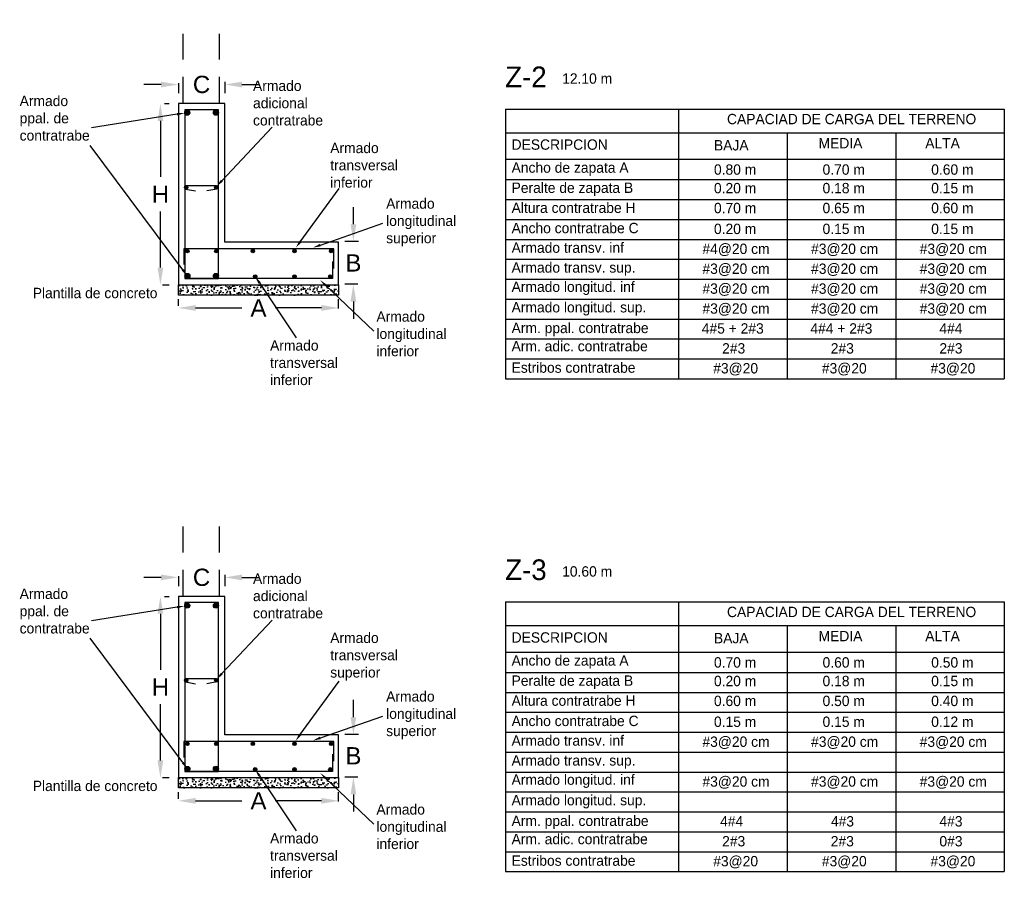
# Model space of a CAD drawing. Header units: millimetres. Extents: x 2068 to 4152, y 861 to 1938.
# Tile 2 of 20: x 2069.97 to 2075.67, y 895.02 to 899.99. Entities that reach past the tile are written whole.
import ezdxf

# ---------------------------------------------------------------- set-up
doc = ezdxf.new("R2010")
doc.units = ezdxf.units.MM
doc.linetypes.add('GESTRICHELT', pattern=[0.4, 0.3, -0.1])
doc.layers.add('RAPID COST CIMENTACION', color=7, linetype='Continuous')
doc.styles.add('ARIAL', font='arial.ttf')
doc.styles.add('CYCLADIC', font='GOTHIC.TTF')
doc.dimstyles.new('Copia de STANDARD 25', dxfattribs={"dimtxt": 0.15, "dimasz": 0.15, "dimexe": 0.05, "dimexo": 0.1, "dimgap": 0.05, "dimtad": 0, "dimtih": 1, "dimtoh": 1, "dimlfac": 0.25, "dimzin": 1, "dimdsep": 46, "dimtxsty": 'ARIAL', "dimcen": 0.05, "dimclrt": 256, "dimadec": 5, "dimazin": 0, "dimtfac": 1, "dimtofl": 0, "dimtmove": 2, "dimatfit": 3, "dimfxl": 0.18, "dimtolj": 1, "dimtzin": 0, "dimarcsym": 0})

# ---------------------------------------------------------------- blocks, each defined once
blk = doc.blocks.new('*D45')
at = {"layer": 'Defpoints', "color": 0, "ltscale": 0.1, "transparency": 16777216}
for p in [(2070.7074, 899.5077), (2070.695, 898.4577), (2070.7837, 898.4577)]:
    blk.add_point(p, dxfattribs=at)
at = {"layer": 'RAPID COST CIMENTACION', "color": 0, "lineweight": -2, "ltscale": 0.1, "transparency": 16777216}
for p, q in [((2070.8074, 899.5077), (2070.8337, 899.5077)), ((2070.7837, 899.4077), (2070.7837, 899.0827)), ((2070.7837, 898.5577), (2070.7837, 898.8827)), ((2070.795, 898.4577), (2070.8337, 898.4577))]:
    blk.add_line(p, q, dxfattribs=at)
at = {"layer": 'RAPID COST CIMENTACION', "color": 0, "ltscale": 0.1, "transparency": 16777216}
for points in [[(2070.767, 899.4077), (2070.8003, 899.4077), (2070.7837, 899.5077)], [(2070.767, 898.5577), (2070.8003, 898.5577), (2070.7837, 898.4577)]]:
    blk.add_solid(points, dxfattribs=at)
at = {"layer": 'RAPID COST CIMENTACION', "ltscale": 0.1, "transparency": 16777216, "insert": (2070.7837, 898.9827), "char_height": 0.15, "attachment_point": 5, "style": 'ARIAL'}
blk.add_mtext('\\A1;{\\H0.66667x;\\C3;H}', dxfattribs=at)
blk = doc.blocks.new('*D46')
at = {"layer": 'Defpoints', "color": 0, "ltscale": 0.1, "transparency": 16777216}
for p in [(2072.0319, 898.7083), (2071.9022, 898.4605), (2072.0286, 898.4605)]:
    blk.add_point(p, dxfattribs=at)
at = {"layer": 'RAPID COST CIMENTACION', "color": 0, "lineweight": -2, "ltscale": 0.1, "transparency": 16777216}
for p, q in [((2071.9022, 898.8083), (2071.9022, 898.9083)), ((2071.9319, 898.7083), (2071.8522, 898.7083)), ((2071.9286, 898.4605), (2071.8522, 898.4605)), ((2071.9022, 898.3605), (2071.9022, 898.2605))]:
    blk.add_line(p, q, dxfattribs=at)
at = {"layer": 'RAPID COST CIMENTACION', "color": 0, "ltscale": 0.1, "transparency": 16777216}
for points in [[(2071.8855, 898.8083), (2071.9188, 898.8083), (2071.9022, 898.7083)], [(2071.8855, 898.3605), (2071.9188, 898.3605), (2071.9022, 898.4605)]]:
    blk.add_solid(points, dxfattribs=at)
at = {"layer": 'RAPID COST CIMENTACION', "ltscale": 0.1, "transparency": 16777216, "insert": (2071.9022, 898.5844), "char_height": 0.15, "attachment_point": 5, "style": 'ARIAL'}
blk.add_mtext('\\A1;{\\H0.66667x;\\C3;B}', dxfattribs=at)
blk = doc.blocks.new('*D47')
at = {"layer": 'Defpoints', "color": 0, "ltscale": 0.1, "transparency": 16777216}
for p in [(2071.8165, 898.3233), (2070.8876, 898.2356), (2071.8165, 898.2197)]:
    blk.add_point(p, dxfattribs=at)
at = {"layer": 'RAPID COST CIMENTACION', "color": 0, "lineweight": -2, "ltscale": 0.1, "transparency": 16777216}
for p, q in [((2070.8876, 898.3356), (2070.8876, 898.3733)), ((2071.8165, 898.3197), (2071.8165, 898.3733)), ((2070.9876, 898.3233), (2071.2554, 898.3233)), ((2071.7165, 898.3233), (2071.4487, 898.3233))]:
    blk.add_line(p, q, dxfattribs=at)
at = {"layer": 'RAPID COST CIMENTACION', "color": 0, "ltscale": 0.1, "transparency": 16777216}
for points in [[(2070.9876, 898.34), (2070.9876, 898.3066), (2070.8876, 898.3233)], [(2071.7165, 898.34), (2071.7165, 898.3066), (2071.8165, 898.3233)]]:
    blk.add_solid(points, dxfattribs=at)
at = {"layer": 'RAPID COST CIMENTACION', "ltscale": 0.1, "transparency": 16777216, "insert": (2071.3521, 898.3233), "char_height": 0.15, "attachment_point": 5, "style": 'ARIAL'}
blk.add_mtext('\\A1;{\\H0.66667x;\\C3;A}', dxfattribs=at)
blk = doc.blocks.new('*D48')
at = {"layer": 'Defpoints', "color": 0, "ltscale": 0.1, "transparency": 16777216}
for p in [(2070.8876, 899.7258), (2071.1565, 899.7344), (2071.1565, 899.6185)]:
    blk.add_point(p, dxfattribs=at)
at = {"layer": 'RAPID COST CIMENTACION', "color": 0, "lineweight": -2, "ltscale": 0.1, "transparency": 16777216}
for p, q in [((2070.7876, 899.6185), (2070.6876, 899.6185)), ((2070.8876, 899.6258), (2070.8876, 899.5685)), ((2071.1565, 899.6344), (2071.1565, 899.5685)), ((2071.2565, 899.6185), (2071.3565, 899.6185))]:
    blk.add_line(p, q, dxfattribs=at)
at = {"layer": 'RAPID COST CIMENTACION', "color": 0, "ltscale": 0.1, "transparency": 16777216}
for points in [[(2070.7876, 899.6352), (2070.7876, 899.6019), (2070.8876, 899.6185)], [(2071.2565, 899.6352), (2071.2565, 899.6019), (2071.1565, 899.6185)]]:
    blk.add_solid(points, dxfattribs=at)
at = {"layer": 'RAPID COST CIMENTACION', "ltscale": 0.1, "transparency": 16777216, "insert": (2071.0221, 899.6185), "char_height": 0.15, "attachment_point": 5, "style": 'ARIAL'}
blk.add_mtext('\\A1;{\\H0.66667x;\\C3;C}', dxfattribs=at)
blk = doc.blocks.new('*D49')
at = {"layer": 'Defpoints', "color": 0, "ltscale": 0.1, "transparency": 16777216}
for p in [(2070.7074, 896.6503), (2070.695, 895.6003), (2070.7837, 895.6003)]:
    blk.add_point(p, dxfattribs=at)
at = {"layer": 'RAPID COST CIMENTACION', "color": 0, "lineweight": -2, "ltscale": 0.1, "transparency": 16777216}
for p, q in [((2070.8074, 896.6503), (2070.8337, 896.6503)), ((2070.7837, 896.5503), (2070.7837, 896.2253)), ((2070.7837, 895.7003), (2070.7837, 896.0253)), ((2070.795, 895.6003), (2070.8337, 895.6003))]:
    blk.add_line(p, q, dxfattribs=at)
at = {"layer": 'RAPID COST CIMENTACION', "color": 0, "ltscale": 0.1, "transparency": 16777216}
for points in [[(2070.767, 896.5503), (2070.8003, 896.5503), (2070.7837, 896.6503)], [(2070.767, 895.7003), (2070.8003, 895.7003), (2070.7837, 895.6003)]]:
    blk.add_solid(points, dxfattribs=at)
at = {"layer": 'RAPID COST CIMENTACION', "ltscale": 0.1, "transparency": 16777216, "insert": (2070.7837, 896.1253), "char_height": 0.15, "attachment_point": 5, "style": 'ARIAL'}
blk.add_mtext('\\A1;{\\H0.66667x;\\C3;H}', dxfattribs=at)
blk = doc.blocks.new('*D50')
at = {"layer": 'Defpoints', "color": 0, "ltscale": 0.1, "transparency": 16777216}
for p in [(2072.0319, 895.8509), (2071.9022, 895.6031), (2072.0286, 895.6031)]:
    blk.add_point(p, dxfattribs=at)
at = {"layer": 'RAPID COST CIMENTACION', "color": 0, "lineweight": -2, "ltscale": 0.1, "transparency": 16777216}
for p, q in [((2071.9022, 895.9509), (2071.9022, 896.0509)), ((2071.9319, 895.8509), (2071.8522, 895.8509)), ((2071.9286, 895.6031), (2071.8522, 895.6031)), ((2071.9022, 895.5031), (2071.9022, 895.4031))]:
    blk.add_line(p, q, dxfattribs=at)
at = {"layer": 'RAPID COST CIMENTACION', "color": 0, "ltscale": 0.1, "transparency": 16777216}
for points in [[(2071.8855, 895.9509), (2071.9188, 895.9509), (2071.9022, 895.8509)], [(2071.8855, 895.5031), (2071.9188, 895.5031), (2071.9022, 895.6031)]]:
    blk.add_solid(points, dxfattribs=at)
at = {"layer": 'RAPID COST CIMENTACION', "ltscale": 0.1, "transparency": 16777216, "insert": (2071.9022, 895.727), "char_height": 0.15, "attachment_point": 5, "style": 'ARIAL'}
blk.add_mtext('\\A1;{\\H0.66667x;\\C3;B}', dxfattribs=at)
blk = doc.blocks.new('*D51')
at = {"layer": 'Defpoints', "color": 0, "ltscale": 0.1, "transparency": 16777216}
for p in [(2071.8165, 895.4659), (2070.8876, 895.3782), (2071.8165, 895.3623)]:
    blk.add_point(p, dxfattribs=at)
at = {"layer": 'RAPID COST CIMENTACION', "color": 0, "lineweight": -2, "ltscale": 0.1, "transparency": 16777216}
for p, q in [((2070.8876, 895.4782), (2070.8876, 895.5159)), ((2071.8165, 895.4623), (2071.8165, 895.5159)), ((2070.9876, 895.4659), (2071.2554, 895.4659)), ((2071.7165, 895.4659), (2071.4487, 895.4659))]:
    blk.add_line(p, q, dxfattribs=at)
at = {"layer": 'RAPID COST CIMENTACION', "color": 0, "ltscale": 0.1, "transparency": 16777216}
for points in [[(2070.9876, 895.4826), (2070.9876, 895.4492), (2070.8876, 895.4659)], [(2071.7165, 895.4826), (2071.7165, 895.4492), (2071.8165, 895.4659)]]:
    blk.add_solid(points, dxfattribs=at)
at = {"layer": 'RAPID COST CIMENTACION', "ltscale": 0.1, "transparency": 16777216, "insert": (2071.3521, 895.4659), "char_height": 0.15, "attachment_point": 5, "style": 'ARIAL'}
blk.add_mtext('\\A1;{\\H0.66667x;\\C3;A}', dxfattribs=at)
blk = doc.blocks.new('*D52')
at = {"layer": 'Defpoints', "color": 0, "ltscale": 0.1, "transparency": 16777216}
for p in [(2070.8876, 896.8684), (2071.1565, 896.877), (2071.1565, 896.7611)]:
    blk.add_point(p, dxfattribs=at)
at = {"layer": 'RAPID COST CIMENTACION', "color": 0, "lineweight": -2, "ltscale": 0.1, "transparency": 16777216}
for p, q in [((2070.7876, 896.7611), (2070.6876, 896.7611)), ((2070.8876, 896.7684), (2070.8876, 896.7111)), ((2071.1565, 896.777), (2071.1565, 896.7111)), ((2071.2565, 896.7611), (2071.3565, 896.7611))]:
    blk.add_line(p, q, dxfattribs=at)
at = {"layer": 'RAPID COST CIMENTACION', "color": 0, "ltscale": 0.1, "transparency": 16777216}
for points in [[(2070.7876, 896.7778), (2070.7876, 896.7445), (2070.8876, 896.7611)], [(2071.2565, 896.7778), (2071.2565, 896.7445), (2071.1565, 896.7611)]]:
    blk.add_solid(points, dxfattribs=at)
at = {"layer": 'RAPID COST CIMENTACION', "ltscale": 0.1, "transparency": 16777216, "insert": (2071.0221, 896.7611), "char_height": 0.15, "attachment_point": 5, "style": 'ARIAL'}
blk.add_mtext('\\A1;{\\H0.66667x;\\C3;C}', dxfattribs=at)

msp = doc.modelspace()

# ---------------------------------------------------------------- hatches: boundary and pattern name
at = {"layer": 'RAPID COST CIMENTACION', "lineweight": 30}
h = msp.add_hatch(color=256, dxfattribs=at)
h.dxf.hatch_style = 1
edge = h.paths.add_edge_path()
edge.add_arc((2070.9393, 899.4549), 0.0146, 0, 360)
h = msp.add_hatch(color=256, dxfattribs=at)
h.dxf.hatch_style = 1
edge = h.paths.add_edge_path()
edge.add_arc((2071.1052, 899.455), 0.0146, 0, 360)
h = msp.add_hatch(color=256, dxfattribs=at)
h.dxf.hatch_style = 1
edge = h.paths.add_edge_path()
edge.add_arc((2070.9333, 899.0222), 0.0102, 0, 360)
h = msp.add_hatch(color=256, dxfattribs=at)
h.dxf.hatch_style = 1
edge = h.paths.add_edge_path()
edge.add_arc((2071.1074, 899.0222), 0.0102, 0, 360)
h = msp.add_hatch(color=256, dxfattribs=at)
h.dxf.hatch_style = 1
edge = h.paths.add_edge_path()
edge.add_arc((2070.9399, 898.6534), 0.0102, 0, 360)
h = msp.add_hatch(color=256, dxfattribs=at)
h.dxf.hatch_style = 1
edge = h.paths.add_edge_path()
edge.add_arc((2071.1075, 898.6534), 0.0102, 0, 360)
h = msp.add_hatch(color=256, dxfattribs=at)
h.dxf.hatch_style = 1
edge = h.paths.add_edge_path()
edge.add_arc((2071.3197, 898.6534), 0.0102, 0, 360)
h = msp.add_hatch(color=256, dxfattribs=at)
h.dxf.hatch_style = 1
edge = h.paths.add_edge_path()
edge.add_arc((2071.5611, 898.6534), 0.0102, 0, 360)
h = msp.add_hatch(color=256, dxfattribs=at)
h.dxf.hatch_style = 1
edge = h.paths.add_edge_path()
edge.add_arc((2071.7733, 898.6534), 0.0102, 0, 360)
h = msp.add_hatch(color=256, dxfattribs=at)
h.dxf.hatch_style = 1
edge = h.paths.add_edge_path()
edge.add_arc((2070.9403, 898.5086), 0.0146, 0, 360)
h = msp.add_hatch(color=256, dxfattribs=at)
h.dxf.hatch_style = 1
edge = h.paths.add_edge_path()
edge.add_arc((2071.1055, 898.5092), 0.0146, 0, 360)
h = msp.add_hatch(color=256, dxfattribs=at)
h.dxf.hatch_style = 1
edge = h.paths.add_edge_path()
edge.add_arc((2071.3326, 898.5058), 0.0102, 0, 360)
h = msp.add_hatch(color=256, dxfattribs=at)
h.dxf.hatch_style = 1
edge = h.paths.add_edge_path()
edge.add_arc((2071.5611, 898.5058), 0.0102, 0, 360)
h = msp.add_hatch(color=256, dxfattribs=at)
h.dxf.hatch_style = 1
edge = h.paths.add_edge_path()
edge.add_arc((2071.7682, 898.5058), 0.0102, 0, 360)
at = {"layer": 'RAPID COST CIMENTACION', "ltscale": 0.1}
h = msp.add_hatch(dxfattribs=at)
h.set_pattern_fill('AR-CONC', color=0, scale=0.0003)
h.set_pattern_definition([(50, (1196.78468, 659.3457), (0.0546554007, -0.0047817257), [0.005715, -0.062865]), (355, (1196.78468, 659.3457), (-0.0105730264, 0.0573170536), [0.004572, -0.0502921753]), (100.451445, (1196.789234, 659.345303), (0.044082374, 0.0525353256), [0.0048570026, -0.0534270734]), (46.1842, (1196.78468, 659.36094), (0.0813237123, -0.0126126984), [0.0085725, -0.0942975]), (96.635558, (1196.79146, 659.35989), (0.07122124, 0.0742278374), [0.007285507, -0.0801406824]), (351.184151, (1196.78468, 659.36094), (0.07122124, 0.074227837), [0.00685799, -0.0754379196]), (21, (1196.7923, 659.35713), (0.0454843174, -0.0306795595), [0.005715, -0.062865]), (326, (1196.7923, 659.35713), (0.0185406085, 0.05525639), [0.004572, -0.050292]), (71.451445, (1196.79609, 659.354575), (0.0640249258, 0.0245768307), [0.0048570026, -0.0534269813]), (37.5, (1196.78468, 659.345701), (0.00092658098, 0.02536651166), [0, -0.0496824, 0, -0.051054, 0, -0.0504825]), (7.5, (1196.78468, 659.3457), (0.02004589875, 0.03005417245), [0, -0.0291084, 0, -0.0485394, 0, -0.0192405]), (327.5, (1196.767687, 659.345701), (0.04067717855, -0.0017186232), [0, -0.01905, 0, -0.059436, 0, -0.078867]), (317.5, (1196.760067, 659.3457), (0.0444387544, 0.0076279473), [0, -0.024765, 0, -0.0394716, 0, -0.056007])])
h.paths.add_polyline_path([(2070.8876, 898.4577), (2071.8165, 898.4577), (2071.8165, 898.3977), (2070.8876, 898.3977)])
at = {"layer": 'RAPID COST CIMENTACION', "lineweight": 30}
h = msp.add_hatch(color=256, dxfattribs=at)
h.dxf.hatch_style = 1
edge = h.paths.add_edge_path()
edge.add_arc((2070.9393, 896.5975), 0.0146, 0, 360)
h = msp.add_hatch(color=256, dxfattribs=at)
h.dxf.hatch_style = 1
edge = h.paths.add_edge_path()
edge.add_arc((2071.1052, 896.5975), 0.0146, 0, 360)
h = msp.add_hatch(color=256, dxfattribs=at)
h.dxf.hatch_style = 1
edge = h.paths.add_edge_path()
edge.add_arc((2070.9333, 896.1648), 0.0102, 0, 360)
h = msp.add_hatch(color=256, dxfattribs=at)
h.dxf.hatch_style = 1
edge = h.paths.add_edge_path()
edge.add_arc((2071.1074, 896.1648), 0.0102, 0, 360)
h = msp.add_hatch(color=256, dxfattribs=at)
h.dxf.hatch_style = 1
edge = h.paths.add_edge_path()
edge.add_arc((2070.9399, 895.796), 0.0102, 0, 360)
h = msp.add_hatch(color=256, dxfattribs=at)
h.dxf.hatch_style = 1
edge = h.paths.add_edge_path()
edge.add_arc((2071.1075, 895.796), 0.0102, 0, 360)
h = msp.add_hatch(color=256, dxfattribs=at)
h.dxf.hatch_style = 1
edge = h.paths.add_edge_path()
edge.add_arc((2071.3197, 895.796), 0.0102, 0, 360)
h = msp.add_hatch(color=256, dxfattribs=at)
h.dxf.hatch_style = 1
edge = h.paths.add_edge_path()
edge.add_arc((2071.5611, 895.796), 0.0102, 0, 360)
h = msp.add_hatch(color=256, dxfattribs=at)
h.dxf.hatch_style = 1
edge = h.paths.add_edge_path()
edge.add_arc((2071.7733, 895.796), 0.0102, 0, 360)
h = msp.add_hatch(color=256, dxfattribs=at)
h.dxf.hatch_style = 1
edge = h.paths.add_edge_path()
edge.add_arc((2070.9403, 895.6512), 0.0146, 0, 360)
h = msp.add_hatch(color=256, dxfattribs=at)
h.dxf.hatch_style = 1
edge = h.paths.add_edge_path()
edge.add_arc((2071.1055, 895.6518), 0.0146, 0, 360)
h = msp.add_hatch(color=256, dxfattribs=at)
h.dxf.hatch_style = 1
edge = h.paths.add_edge_path()
edge.add_arc((2071.3326, 895.6484), 0.0102, 0, 360)
h = msp.add_hatch(color=256, dxfattribs=at)
h.dxf.hatch_style = 1
edge = h.paths.add_edge_path()
edge.add_arc((2071.5611, 895.6484), 0.0102, 0, 360)
h = msp.add_hatch(color=256, dxfattribs=at)
h.dxf.hatch_style = 1
edge = h.paths.add_edge_path()
edge.add_arc((2071.7682, 895.6484), 0.0102, 0, 360)
at = {"layer": 'RAPID COST CIMENTACION', "ltscale": 0.1}
h = msp.add_hatch(dxfattribs=at)
h.set_pattern_fill('AR-CONC', color=0, scale=0.0003)
h.set_pattern_definition([(50, (1196.78468, 656.4883), (0.0546554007, -0.0047817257), [0.005715, -0.062865]), (355, (1196.78468, 656.4883), (-0.0105730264, 0.0573170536), [0.004572, -0.0502921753]), (100.451445, (1196.789234, 656.4879), (0.044082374, 0.0525353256), [0.0048570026, -0.0534270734]), (46.1842, (1196.78468, 656.50354), (0.0813237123, -0.0126126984), [0.0085725, -0.0942975]), (96.635558, (1196.79146, 656.50249), (0.07122124, 0.0742278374), [0.007285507, -0.0801406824]), (351.184151, (1196.78468, 656.50354), (0.07122124, 0.074227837), [0.00685799, -0.0754379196]), (21, (1196.7923, 656.49973), (0.0454843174, -0.0306795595), [0.005715, -0.062865]), (326, (1196.7923, 656.49973), (0.0185406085, 0.05525639), [0.004572, -0.050292]), (71.451445, (1196.79609, 656.49717), (0.0640249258, 0.0245768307), [0.0048570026, -0.0534269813]), (37.5, (1196.78468, 656.488298), (0.00092658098, 0.02536651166), [0, -0.0496824, 0, -0.051054, 0, -0.0504825]), (7.5, (1196.78468, 656.488298), (0.02004589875, 0.03005417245), [0, -0.0291084, 0, -0.0485394, 0, -0.0192405]), (327.5, (1196.767687, 656.488298), (0.04067717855, -0.0017186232), [0, -0.01905, 0, -0.059436, 0, -0.078867]), (317.5, (1196.760067, 656.4883), (0.0444387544, 0.0076279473), [0, -0.024765, 0, -0.0394716, 0, -0.056007])])
h.paths.add_polyline_path([(2070.8876, 895.6003), (2071.8165, 895.6003), (2071.8165, 895.5403), (2070.8876, 895.5403)])

# ---------------------------------------------------------------- linework, layer by layer
for p, q in [((2070.8799, 899.4463), (2070.3834, 899.3672)), ((2071.1398, 899.0607), (2071.4321, 899.3711)), ((2070.9134, 898.5447), (2070.3765, 899.2655)), ((2071.5937, 898.707), (2071.8205, 899.0162)), ((2071.7107, 898.6879), (2072.0725, 898.8149)), ((2071.3576, 898.4684), (2071.5708, 898.1497)), ((2071.7428, 898.453), (2072.0208, 898.1889)), ((2070.8799, 896.5889), (2070.3834, 896.5098)), ((2071.1398, 896.2033), (2071.4321, 896.5137)), ((2070.9134, 895.6873), (2070.3765, 896.4081)), ((2071.5937, 895.8496), (2071.8205, 896.1588)), ((2071.7107, 895.8305), (2072.0725, 895.9575)), ((2071.3576, 895.611), (2071.5708, 895.2923)), ((2071.7428, 895.5956), (2072.0208, 895.3315))]:
    msp.add_line(p, q, dxfattribs=at)
at = {"layer": 'RAPID COST CIMENTACION', "linetype": 'GESTRICHELT', "ltscale": 0.5}
for points in [[(2070.9163, 899.5133), (2070.9163, 899.5133), (2070.9163, 899.9944)], [(2071.1252, 899.5133), (2071.1252, 899.5133), (2071.1252, 899.9944)], [(2070.9163, 896.6559), (2070.9163, 896.6559), (2070.9163, 897.137)], [(2071.1252, 896.6559), (2071.1252, 896.6559), (2071.1252, 897.137)]]:
    msp.add_lwpolyline(points, dxfattribs=at)
at = {"layer": 'RAPID COST CIMENTACION', "ltscale": 0.1}
for points in [[(2070.8876, 898.4577), (2071.8165, 898.4577), (2071.8165, 898.7054), (2071.1565, 898.7054), (2071.1565, 899.5077), (2070.8876, 899.5077), (2070.8876, 898.4577)], [(2070.8876, 898.4577), (2071.8165, 898.4577), (2071.8165, 898.7054), (2071.1565, 898.7054), (2071.1565, 899.5077), (2070.8876, 899.5077), (2070.8876, 898.4577)], [(2070.9328, 899.0331), (2071.1079, 899.0331)], [(2070.9287, 899.0125), (2070.9862, 899.0014)], [(2071.1103, 899.0125), (2071.0528, 899.0014)], [(2071.7891, 898.5527), (2071.7891, 898.6669), (2070.9191, 898.6669), (2070.9191, 898.6669), (2070.9194, 898.5749)], [(2071.7805, 898.5935), (2071.7805, 898.4937), (2070.9247, 898.4937)], [(2070.8876, 898.4577), (2071.8165, 898.4577), (2071.8165, 898.3977), (2070.8876, 898.3977), (2070.8876, 898.4577)], [(2070.8876, 895.6003), (2071.8165, 895.6003), (2071.8165, 895.848), (2071.1565, 895.848), (2071.1565, 896.6503), (2070.8876, 896.6503), (2070.8876, 895.6003)], [(2070.8876, 895.6003), (2071.8165, 895.6003), (2071.8165, 895.848), (2071.1565, 895.848), (2071.1565, 896.6503), (2070.8876, 896.6503), (2070.8876, 895.6003)], [(2070.9328, 896.1757), (2071.1079, 896.1757)], [(2070.9287, 896.1551), (2070.9862, 896.144)], [(2071.1103, 896.1551), (2071.0528, 896.144)], [(2071.7891, 895.6953), (2071.7891, 895.8095), (2070.9191, 895.8095), (2070.9191, 895.8095), (2070.9194, 895.7175)], [(2071.7805, 895.7361), (2071.7805, 895.6363), (2070.9247, 895.6363)], [(2070.8876, 895.6003), (2071.8165, 895.6003), (2071.8165, 895.5403), (2070.8876, 895.5403), (2070.8876, 895.6003)]]:
    msp.add_lwpolyline(points, dxfattribs=at)
for points in [[(2071.1205, 899.4721), (2070.9247, 899.4721), (2070.9247, 898.4937), (2071.1205, 898.4937)], [(2071.1205, 896.6147), (2070.9247, 896.6147), (2070.9247, 895.6363), (2071.1205, 895.6363)]]:
    msp.add_lwpolyline(points, close=True, dxfattribs=at)
at = {"layer": 'RAPID COST CIMENTACION', "color": 7}
for points in [[(2072.7845, 899.4763), (2075.6744, 899.4763)], [(2072.7845, 899.4763), (2072.7845, 897.913)], [(2073.7857, 899.4763), (2073.7857, 897.913)], [(2075.6744, 899.4763), (2075.6744, 897.913)], [(2072.7845, 899.3394), (2075.6744, 899.3394)], [(2074.4153, 899.3394), (2074.4153, 897.913)], [(2075.0448, 899.3394), (2075.0448, 897.913)], [(2072.7845, 899.1856), (2075.6744, 899.1856)], [(2072.7845, 899.0673), (2075.6744, 899.0673)], [(2072.7845, 898.9518), (2075.6744, 898.9518)], [(2072.7845, 898.8364), (2075.6744, 898.8364)], [(2072.7845, 898.721), (2075.6744, 898.721)], [(2072.7845, 898.6055), (2075.6744, 898.6055)], [(2072.7845, 898.4901), (2075.6744, 898.4901)], [(2072.7845, 898.3747), (2075.6744, 898.3747)], [(2072.7845, 898.2592), (2075.6744, 898.2592)], [(2072.7845, 898.1438), (2075.6744, 898.1438)], [(2072.7845, 898.0284), (2075.6744, 898.0284)], [(2072.7845, 898.0284), (2075.6744, 898.0284)], [(2072.7845, 897.913), (2075.6744, 897.913)], [(2072.7845, 896.6189), (2075.6744, 896.6189)], [(2072.7845, 896.6189), (2072.7845, 895.0555)], [(2073.7857, 896.6189), (2073.7857, 895.0555)], [(2075.6744, 896.6189), (2075.6744, 895.0555)], [(2072.7845, 896.482), (2075.6744, 896.482)], [(2074.4153, 896.482), (2074.4153, 895.0555)], [(2075.0448, 896.482), (2075.0448, 895.0555)], [(2072.7845, 896.3282), (2075.6744, 896.3282)], [(2072.7845, 896.2099), (2075.6744, 896.2099)], [(2072.7845, 896.0944), (2075.6744, 896.0944)], [(2072.7845, 895.979), (2075.6744, 895.979)], [(2072.7845, 895.8636), (2075.6744, 895.8636)], [(2072.7845, 895.7481), (2075.6744, 895.7481)], [(2072.7845, 895.6327), (2075.6744, 895.6327)], [(2072.7845, 895.5173), (2075.6744, 895.5173)], [(2072.7845, 895.4018), (2075.6744, 895.4018)], [(2072.7845, 895.2864), (2075.6744, 895.2864)], [(2072.7845, 895.171), (2075.6744, 895.171)], [(2072.7845, 895.171), (2075.6744, 895.171)], [(2072.7845, 895.0555), (2075.6744, 895.0555)]]:
    msp.add_lwpolyline(points, dxfattribs=at)
at = {"layer": 'RAPID COST CIMENTACION', "lineweight": 30}
for centre, radius in [((2070.9393, 899.4549), 0.0146), ((2071.1052, 899.455), 0.0146), ((2070.9333, 899.0222), 0.0102), ((2071.1074, 899.0222), 0.0102), ((2070.94, 898.6534), 0.0102), ((2071.1075, 898.6534), 0.0102), ((2071.3197, 898.6534), 0.0102), ((2071.5611, 898.6534), 0.0102), ((2071.7733, 898.6534), 0.0102), ((2070.9403, 898.5086), 0.0146), ((2071.1055, 898.5092), 0.0146), ((2071.3326, 898.5058), 0.0102), ((2071.5611, 898.5058), 0.0102), ((2071.7682, 898.5058), 0.0102), ((2070.9393, 896.5975), 0.0146), ((2071.1052, 896.5975), 0.0146), ((2070.9333, 896.1648), 0.0102), ((2071.1074, 896.1648), 0.0102), ((2070.94, 895.796), 0.0102), ((2071.1075, 895.796), 0.0102), ((2071.3197, 895.796), 0.0102), ((2071.5611, 895.796), 0.0102), ((2071.7733, 895.796), 0.0102), ((2070.9403, 895.6512), 0.0146), ((2071.1055, 895.6518), 0.0146), ((2071.3326, 895.6484), 0.0102), ((2071.5611, 895.6484), 0.0102), ((2071.7682, 895.6484), 0.0102)]:
    msp.add_circle(centre, radius, dxfattribs=at)
at = {"layer": 'RAPID COST CIMENTACION', "ltscale": 0.1}
for points in [[(2070.8787, 899.4537), (2070.8811, 899.4389), (2070.9243, 899.4534)], [(2071.1453, 899.0556), (2071.1343, 899.0659), (2071.1089, 899.028)], [(2071.5997, 898.7026), (2071.5876, 898.7115), (2071.567, 898.6707)], [(2071.7082, 898.695), (2071.7132, 898.6808), (2071.6682, 898.673)], [(2070.9194, 898.5492), (2070.9074, 898.5403), (2070.9403, 898.5086)], [(2071.3639, 898.4726), (2071.3514, 898.4642), (2071.3326, 898.5058)], [(2071.748, 898.4585), (2071.7377, 898.4476), (2071.7102, 898.484)], [(2070.8787, 896.5963), (2070.8811, 896.5815), (2070.9243, 896.596)], [(2071.1453, 896.1982), (2071.1343, 896.2085), (2071.1089, 896.1706)], [(2071.5997, 895.8452), (2071.5876, 895.8541), (2071.567, 895.8133)], [(2071.7082, 895.8376), (2071.7132, 895.8234), (2071.6682, 895.8156)], [(2070.9194, 895.6918), (2070.9074, 895.6829), (2070.9403, 895.6512)], [(2071.3639, 895.6152), (2071.3514, 895.6068), (2071.3326, 895.6484)], [(2071.748, 895.6011), (2071.7377, 895.5902), (2071.7102, 895.6266)]]:
    msp.add_solid(points, dxfattribs=at)

# ---------------------------------------------------------------- texts
at = {"layer": 'RAPID COST CIMENTACION', "color": 5, "attachment_point": 1, "style": 'CYCLADIC'}
for s, width, insert, char_height in [('Z-2', 1.375475, (2072.7816, 899.7229), 0.12), ('CAPACIAD DE CARGA DEL TERRENO', 1.802118, (2074.0673, 899.4484), 0.06), ('DESCRIPCION', 1.105997, (2072.819, 899.3004), 0.06), ('MEDIA', 0.343587, (2074.5979, 899.3084), 0.06), ('ALTA', 0.343587, (2075.2162, 899.3084), 0.06), ('BAJA', 0.343587, (2073.9917, 899.2964), 0.06), ('Z-3', 1.375475, (2072.7816, 896.8655), 0.12), ('CAPACIAD DE CARGA DEL TERRENO', 1.802118, (2074.0673, 896.591), 0.06), ('MEDIA', 0.343587, (2074.5979, 896.451), 0.06), ('ALTA', 0.343587, (2075.2162, 896.451), 0.06), ('DESCRIPCION', 1.105997, (2072.819, 896.443), 0.06), ('BAJA', 0.343587, (2073.9917, 896.439), 0.06)]:
    msp.add_mtext_dynamic_manual_height_columns(s, width=width, gutter_width=1500, heights=[0], dxfattribs=dict(at, insert=insert, char_height=char_height))
at = {"layer": 'RAPID COST CIMENTACION', "char_height": 0.06, "style": 'CYCLADIC'}
for s, width, heights, insert, attachment_point in [('Armado adicional contratrabe', 0.450483, [0.2998], (2071.3205, 899.3803), 7), ('12.10 m', 0.343587, [0], (2073.112, 899.6833), 1), ('Armado ppal. de contratrabe', 0.450483, [0.2998], (2069.9679, 899.2926), 7), ('Armado transversal inferior', 0.450483, [0.2998], (2071.7679, 899.02), 7), ('Ancho de zapata {\\C3;A}', 1.105997, [0], (2072.819, 899.167), 1), ('0.80 m', 0.343587, [0], (2073.9917, 899.1557), 1), ('0.70 m', 0.343587, [0], (2074.6212, 899.1557), 1), ('0.60 m', 0.343587, [0], (2075.2508, 899.1557), 1), ('Peralte de zapata {\\C3;B}', 1.105997, [0], (2072.819, 899.0501), 1), ('0.20 m', 0.343587, [0], (2073.9917, 899.048), 1), ('\\pxt5;0.18 m', 0.343587, [0], (2074.6212, 899.048), 1), ('0.15 m', 0.343587, [0], (2075.2508, 899.048), 1), ('Armado longitudinal superior', 0.450483, [0.2998], (2072.0919, 898.6804), 7), ('Altura contratrabe {\\C3;H}', 1.105997, [0], (2072.819, 898.9342), 1), ('0.70 m', 0.343587, [0], (2073.9917, 898.9326), 1), ('0.65 m', 0.343587, [0], (2074.6212, 898.9326), 1), ('0.60 m', 0.343587, [0], (2075.2508, 898.9326), 1), ('Ancho contratrabe {\\C3;C}', 1.105997, [0], (2072.819, 898.8166), 1), ('0.20 m', 0.343587, [0], (2073.9917, 898.8117), 1), ('0.15 m', 0.343587, [0], (2074.6212, 898.8117), 1), ('0.15 m', 0.343587, [0], (2075.2508, 898.8117), 1), ('Armado transv. inf', 1.105997, [0], (2072.819, 898.7029), 1), ('#4@20 cm', 0.459303, [0], (2073.925, 898.6962), 1), ('#3@20 cm', 0.459303, [0], (2074.5546, 898.6962), 1), ('#3@20 cm', 0.459303, [0], (2075.1841, 898.6962), 1), ('Armado transv. sup.', 1.105997, [0], (2072.819, 898.5878), 1), ('#3@20 cm', 0.459303, [0], (2073.925, 898.5808), 1), ('#3@20 cm', 0.459303, [0], (2074.5546, 898.5808), 1), ('#3@20 cm', 0.459303, [0], (2075.1841, 898.5808), 1), ('Plantilla de concreto ', 1.105997, [0], (2070.044, 898.4399), 1), ('Armado longitud. inf', 1.105997, [0], (2072.819, 898.4762), 1), ('#3@20 cm', 0.459303, [0], (2073.925, 898.4653), 1), ('#3@20 cm', 0.459303, [0], (2074.5546, 898.4653), 1), ('#3@20 cm', 0.459303, [0], (2075.1841, 898.4653), 1), ('Armado longitud. sup.', 1.105997, [0], (2072.819, 898.3574), 1), ('#3@20 cm', 0.459303, [0], (2073.925, 898.3499), 1), ('#3@20 cm', 0.459303, [0], (2074.5546, 898.3499), 1), ('#3@20 cm', 0.459303, [0], (2075.1841, 898.3499), 1), ('Armado longitudinal inferior', 0.450483, [0.2998], (2072.0357, 898.0427), 7), ('Arm. ppal. contratrabe', 1.105997, [0], (2072.819, 898.2374), 1), ('\\A1;4#5 + 2#3', 0.397911, [0], (2073.9211, 898.2345), 1), ('\\A1;4#4 + 2#3', 0.397911, [0], (2074.5507, 898.2345), 1), ('4#4', 0.307013, [0], (2075.2983, 898.2345), 1), ('Armado transversal inferior', 0.450483, [0.2998], (2071.4193, 897.8751), 7), ('Arm. adic. contratrabe', 1.105997, [0], (2072.819, 898.1318), 1), ('2#3', 0.329563, [0], (2074.0391, 898.1191), 1), ('2#3', 0.329563, [0], (2074.6687, 898.1191), 1), ('2#3', 0.329563, [0], (2075.2983, 898.1191), 1), ('Estribos contratrabe', 1.105997, [0], (2072.819, 898.0075), 1), ('#3@20', 0.329563, [0], (2073.9875, 898.0036), 1), ('#3@20', 0.329563, [0], (2074.617, 898.0036), 1), ('#3@20', 0.329563, [0], (2075.2466, 898.0036), 1), ('10.60 m', 0.343587, [0], (2073.112, 896.8258), 1), ('Armado adicional contratrabe', 0.450483, [0.2998], (2071.3205, 896.5229), 7), ('Armado ppal. de contratrabe', 0.450483, [0.2998], (2069.9679, 896.4352), 7), ('Armado transversal superior', 0.450483, [0.2998], (2071.7679, 896.1626), 7), ('Ancho de zapata {\\C3;A}', 1.105997, [0], (2072.819, 896.3096), 1), ('0.70 m', 0.343587, [0], (2073.9917, 896.2983), 1), ('0.60 m', 0.343587, [0], (2074.6212, 896.2983), 1), ('0.50 m', 0.343587, [0], (2075.2508, 896.2983), 1), ('Peralte de zapata {\\C3;B}', 1.105997, [0], (2072.819, 896.1927), 1), ('0.20 m', 0.343587, [0], (2073.9917, 896.1906), 1), ('\\pxt5;0.18 m', 0.343587, [0], (2074.6212, 896.1906), 1), ('0.15 m', 0.343587, [0], (2075.2508, 896.1906), 1), ('Armado longitudinal superior', 0.450483, [0.2998], (2072.0919, 895.823), 7), ('Altura contratrabe {\\C3;H}', 1.105997, [0], (2072.819, 896.0768), 1), ('0.60 m', 0.343587, [0], (2073.9917, 896.0752), 1), ('0.50 m', 0.343587, [0], (2074.6212, 896.0752), 1), ('0.40 m', 0.343587, [0], (2075.2508, 896.0752), 1), ('Ancho contratrabe {\\C3;C}', 1.105997, [0], (2072.819, 895.9592), 1), ('0.15 m', 0.343587, [0], (2073.9917, 895.9543), 1), ('0.15 m', 0.343587, [0], (2074.6212, 895.9543), 1), ('0.12 m', 0.343587, [0], (2075.2508, 895.9543), 1), ('Armado transv. inf', 1.105997, [0], (2072.819, 895.8455), 1), ('#3@20 cm', 0.459303, [0], (2073.925, 895.8388), 1), ('#3@20 cm', 0.459303, [0], (2074.5546, 895.8388), 1), ('#3@20 cm', 0.459303, [0], (2075.1841, 895.8388), 1), ('Armado transv. sup.', 1.105997, [0], (2072.819, 895.7304), 1), ('Armado longitud. inf', 1.105997, [0], (2072.819, 895.6188), 1), ('#3@20 cm', 0.459303, [0], (2073.925, 895.6079), 1), ('#3@20 cm', 0.459303, [0], (2074.5546, 895.6079), 1), ('#3@20 cm', 0.459303, [0], (2075.1841, 895.6079), 1), ('Plantilla de concreto ', 1.105997, [0], (2070.044, 895.5825), 1), ('Armado longitud. sup.', 1.105997, [0], (2072.819, 895.5), 1), ('Armado longitudinal inferior', 0.450483, [0.2998], (2072.0357, 895.1853), 7), ('Arm. ppal. contratrabe', 1.105997, [0], (2072.819, 895.38), 1), ('\\A1;4#4', 0.397911, [0], (2074.0272, 895.3771), 1), ('\\A1;4#3', 0.397911, [0], (2074.6696, 895.3771), 1), ('4#3', 0.307013, [0], (2075.2983, 895.3771), 1), ('Armado transversal inferior', 0.450483, [0.2998], (2071.4193, 895.0177), 7), ('Arm. adic. contratrabe', 1.105997, [0], (2072.819, 895.2744), 1), ('2#3', 0.329563, [0], (2074.0391, 895.2617), 1), ('2#3', 0.329563, [0], (2074.6687, 895.2617), 1), ('0#3', 0.329563, [0], (2075.2983, 895.2617), 1), ('Estribos contratrabe', 1.105997, [0], (2072.819, 895.1494), 1), ('#3@20', 0.329563, [0], (2073.9875, 895.1462), 1), ('#3@20', 0.329563, [0], (2074.617, 895.1462), 1), ('#3@20', 0.329563, [0], (2075.2466, 895.1462), 1)]:
    msp.add_mtext_dynamic_manual_height_columns(s, width=width, gutter_width=1500, heights=heights, dxfattribs=dict(at, insert=insert, attachment_point=attachment_point))

# ---------------------------------------------------------------- dimensions: what is measured, and where the dimension line sits
at = {"layer": 'RAPID COST CIMENTACION', "color": 3, "ltscale": 0.1}
for base, p1, p2, text, picture, middle in [((2071.1565, 899.6185), (2070.8876, 899.7258), (2071.1565, 899.7344), '{\\H0.66667x;\\C3;C}', '*D48', (2071.0221, 899.6185)), ((2071.8165, 898.3233), (2070.8876, 898.2356), (2071.8165, 898.2197), '{\\H0.66667x;\\C3;A}', '*D47', (2071.3521, 898.3233)), ((2071.1565, 896.7611), (2070.8876, 896.8684), (2071.1565, 896.877), '{\\H0.66667x;\\C3;C}', '*D52', (2071.0221, 896.7611)), ((2071.8165, 895.4659), (2070.8876, 895.3782), (2071.8165, 895.3623), '{\\H0.66667x;\\C3;A}', '*D51', (2071.3521, 895.4659))]:
    dim = msp.add_linear_dim(base=base, p1=p1, p2=p2, text=text, dimstyle='Copia de STANDARD 25', override={"dimasz": 0.1}, dxfattribs=at)
    dim.commit()
    dim.dimension.update_dxf_attribs({"geometry": picture, "text_midpoint": middle})
for base, p1, p2, text, picture, middle in [((2070.7837, 898.4577), (2070.7074, 899.5077), (2070.695, 898.4577), '{\\H0.66667x;\\C3;H}', '*D45', (2070.7837, 898.9827)), ((2071.9022, 898.4605), (2072.0319, 898.7083), (2072.0286, 898.4605), '{\\H0.66667x;\\C3;B}', '*D46', (2071.9022, 898.5844)), ((2070.7837, 895.6003), (2070.7074, 896.6503), (2070.695, 895.6003), '{\\H0.66667x;\\C3;H}', '*D49', (2070.7837, 896.1253)), ((2071.9022, 895.6031), (2072.0319, 895.8509), (2072.0286, 895.6031), '{\\H0.66667x;\\C3;B}', '*D50', (2071.9022, 895.727))]:
    dim = msp.add_linear_dim(base=base, p1=p1, p2=p2, angle=90, text=text, dimstyle='Copia de STANDARD 25', override={"dimasz": 0.1}, dxfattribs=at)
    dim.commit()
    dim.dimension.update_dxf_attribs({"geometry": picture, "text_midpoint": middle})

doc.saveas('drawing.dxf')
